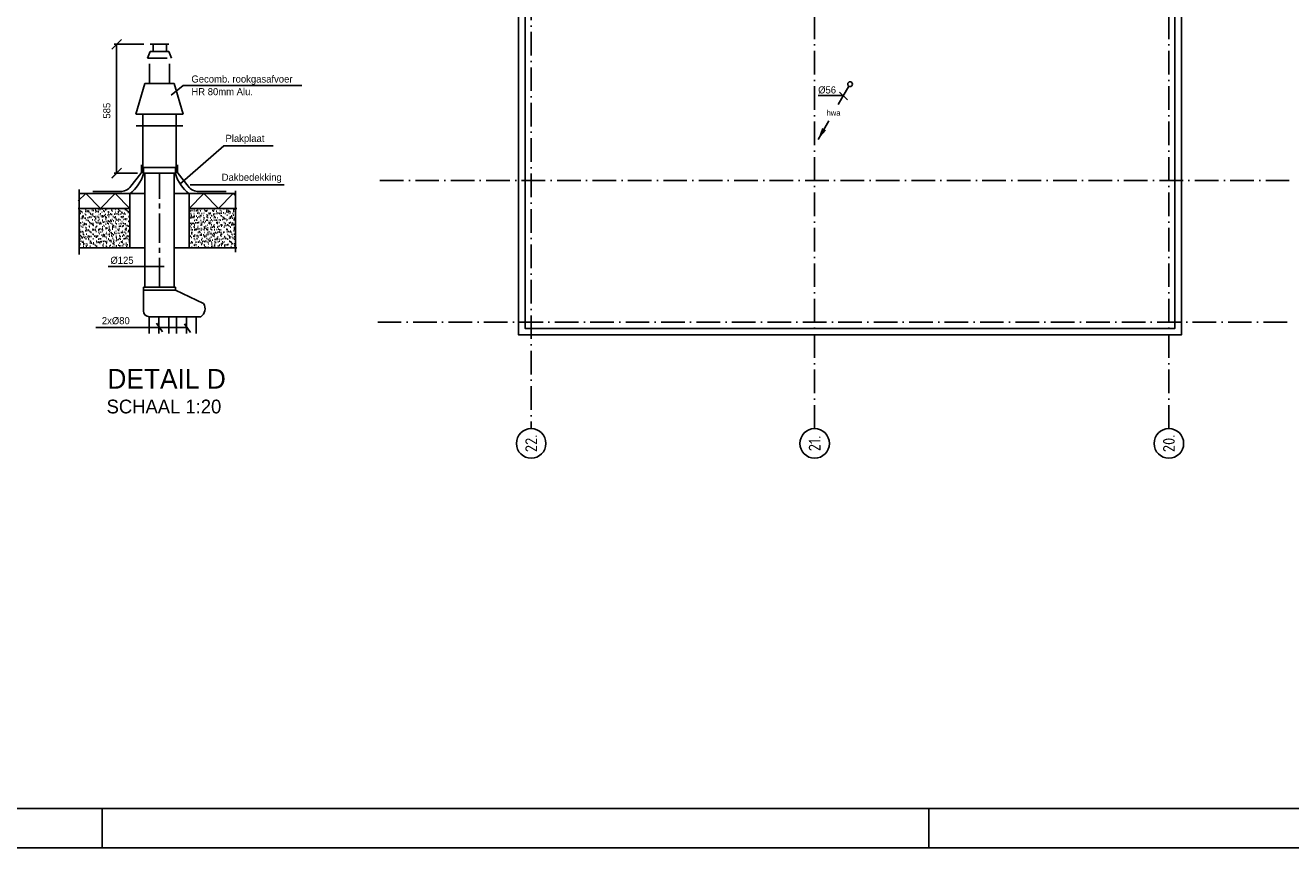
# Model space of a CAD drawing. Header units: millimetres. Extents: x -3157 to 118900, y 0 to 413637.
# Tile 9 of 25: x 53946 to 86091, y 0 to 20897. Entities that reach past the tile are written whole.
import ezdxf
from ezdxf.enums import TextEntityAlignment as Align

# ---------------------------------------------------------------- set-up
doc = ezdxf.new("R2010")
doc.units = ezdxf.units.MM
doc.header["$LTSCALE"] = 100
for name, pattern in [('2322108', [7, 5, -2]), ('CENTER2', [11.25, 7.5, -1.25, 1.25, -1.25]), ('DASHDOT', [9, 6, -1.5, 0, -1.5])]:
    doc.linetypes.add(name, pattern=pattern)
doc.layers.get('0').update_dxf_attribs({"linetype": 'CONTINUOUS'})
for name, color, linetype in [('00KAD025', 2, 'CONTINUOUS'), ('00KAD070', 5, 'CONTINUOUS'), ('AL$7----_STRAMIEN', 1, 'DASHDOT'), ('AL27----_DAKEN', 7, 'CONTINUOUS'), ('WL521---', 4, 'CONTINUOUS'), ('WL570---', 3, 'CONTINUOUS'), ('WL570---_HARTLIJN', 1, 'CONTINUOUS'), ('WL570---_RETOUR', 3, 'CONTINUOUS'), ('WL570---_TOEVOER', 3, 'CONTINUOUS'), ('WM570---', 1, 'CONTINUOUS')]:
    doc.layers.add(name, color=color, linetype=linetype)
doc.styles.add('BURO-018', font='BUROFONT.shx', dxfattribs={"height": 180})
doc.styles.add('BURO-035', font='BUROFONT.shx', dxfattribs={"height": 350})
doc.styles.add('BURO-050', font='BUROFONT.shx', dxfattribs={"height": 500})
doc.styles.get("Standard").update_dxf_attribs({"font": 'ISOCP'})

# ---------------------------------------------------------------- blocks, each defined once
blk = doc.blocks.new('1011')
at = {"layer": 'AL$7----_STRAMIEN', "color": 7, "linetype": 'Continuous'}
blk.add_circle((-750, 0), 750, dxfattribs=at)
at = {"layer": 'AL$7----_STRAMIEN', "color": 3, "linetype": 'Continuous'}
blk.add_attdef('STR-NAAM', text='', height=600, rotation=360, dxfattribs=at).set_placement((-750, 0), align=Align.MIDDLE)
blk = doc.blocks.new('LDV2')
at = {"color": 0, "linetype": 'Continuous'}
for p, q in [((-0.25, -0.43), (-2.5, -4.33)), ((-4.5, -7.79), (-6.75, -11.69))]:
    blk.add_line(p, q, dxfattribs=at)
blk.add_lwpolyline([(-6.75, -11.69, 0, 1, 0), (-5.5, -9.53, 1, 1, 0)], format="xyseb", dxfattribs=at)
blk.add_circle((0, 0), 0.5, dxfattribs=at)
at = {"color": 0, "linetype": 'Continuous', "style": 'BURO-018'}
blk.add_attdef('LD_TEXT1', text='', height=1.8, dxfattribs=at).set_placement((-3.5, -6.06), align=Align.MIDDLE)
blk = doc.blocks.new('_OBLIQUE')
at = {"color": 0, "linetype": 'ByBlock'}
blk.add_line((-0.5, -0.5), (0.5, 0.5), dxfattribs=at)
blk = doc.blocks.new('LU-1D-K-64')
at = {"color": 0, "linetype": 'Continuous'}
for p, q in [((-0.5, 50), (0.5, 50)), ((-0.5, -50), (0.5, -50))]:
    blk.add_line(p, q, dxfattribs=at)
at = {"layer": 'WL570---_HARTLIJN', "linetype": 'CENTER2'}
blk.add_line((-0.5, 0), (0.5, 0), dxfattribs=at)

msp = doc.modelspace()

# ---------------------------------------------------------------- hatches: boundary and pattern name
at = {"layer": 'WM570---'}
h = msp.add_hatch(dxfattribs=at)
h.set_pattern_fill('AR-SAND', color=8, scale=2.5, style=0)
h.set_pattern_definition([(37.5, (0, -13826.51), (-4.00008, 122.35331), [0, -96.52, 0, -107.95, 0, -103.1875]), (7.5, (0, -13826.5), (112.38082, 179.20628), [0, -52.07, 0, -86.995, 0, -33.3375]), (327.5, (-78.1, -13826.51), (197.7481, 0.3593), [0, -31.75, 0, -114.3, 0, -149.225]), (317.5, (-78.1, -13826.5), (190.8891, 55.73233), [0, -15.875, 0, -74.93, 0, -85.725])])
h.paths.add_polyline_path([(56600.8, 16245.8), (55311.4, 16245.8), (55311.4, 15245.8), (56600.8, 15245.8)])
h.paths.add_polyline_path([(58109, 15245.8), (59287.4, 15245.8), (59287.4, 16245.8), (58109, 16245.8)])

# ---------------------------------------------------------------- linework, layer by layer
at = {"color": 0, "linetype": 'Continuous'}
for p, q in [((56979.9, 14241), (56979.9, 17139.3)), ((57729.9, 14241), (57729.9, 17139.3))]:
    msp.add_line(p, q, dxfattribs=at)
at = {"layer": '00KAD025', "linetype": 'Continuous'}
for p, q in [((55900, 0), (55900, 1000)), ((76900, 0), (76900, 1000)), ((-3136, 0), (118900, 0))]:
    msp.add_line(p, q, dxfattribs=at)
at = {"layer": '00KAD070', "linetype": 'Continuous'}
msp.add_line((-2136, 1000), (117900, 1000), dxfattribs=at)
at = {"layer": 'AL$7----_STRAMIEN', "color": 1}
for p, q in [((73997.3, 10647.8), (73997.3, 40836.5)), ((86056.4, 16951.6), (62897.3, 16951.6))]:
    msp.add_line(p, q, dxfattribs=at)
for points in [[(66797.3, 81034.8), (66797.3, 10647.8)], [(82997.3, 10647.8), (82997.3, 81034.8)], [(62897.3, 13351.6), (86056.4, 13351.6)]]:
    msp.add_lwpolyline(points, dxfattribs=at)
at = {"layer": 'AL27----_DAKEN', "color": 8}
for points in [[(16077.3, 13031.6), (32916.9, 13031.6), (32914.6, 45431.8), (66477.3, 45431.8), (66477.3, 13031.6), (83316.9, 13031.6), (83316.9, 62271.3), (16077.3, 62271.3)], [(16242.3, 13196.6), (32751.9, 13196.6), (32749.6, 45596.8), (66642.3, 45596.8), (66642.3, 13196.6), (83151.9, 13196.6), (83151.9, 62106.3), (16242.3, 62106.3)]]:
    msp.add_lwpolyline(points, close=True, dxfattribs=at)
at = {"layer": 'WL570---'}
for p, q in [((56979.9, 19420.1), (56756.8, 18639.3)), ((57729.9, 19420.1), (57952.9, 18639.3)), ((56756.8, 18639.3), (57952.9, 18639.3)), ((56929.9, 18639.3), (57779.9, 18639.3)), ((56929.9, 17139.3), (56929.9, 18639.3)), ((57779.9, 18639.3), (57779.9, 17139.3)), ((57779.9, 17139.3), (56929.9, 17139.3))]:
    msp.add_line(p, q, dxfattribs=at)
at = {"layer": 'WL570---', "color": 8}
for p, q in [((55302.9, 16620.8), (56600.8, 16620.8)), ((57729.9, 16620.8), (59270.8, 16620.8))]:
    msp.add_line(p, q, dxfattribs=at)
at = {"layer": 'WL570---_HARTLIJN', "linetype": 'CENTER2'}
msp.add_line((57354.9, 14241), (57354.9, 17139.3), dxfattribs=at)
at = {"layer": 'WL570---_RETOUR', "color": 1}
for p, q in [((56951.8, 17285.2), (57758.4, 17285.2)), ((56951.8, 17120.8), (56951.8, 17285.2)), ((57758.4, 17120.8), (57758.4, 17285.2))]:
    msp.add_line(p, q, dxfattribs=at)
at = {"layer": 'WL570---_RETOUR', "color": 8}
for p, q in [((55311.4, 15077), (55311.4, 16724.3)), ((59287.4, 16687.1), (59287.4, 15132.9)), ((56600.8, 16245.8), (55290.7, 16245.8)), ((59318, 16245.8), (58104.8, 16245.8)), ((56968.8, 15245.8), (55302.9, 15245.8)), ((59318, 15245.8), (57732.4, 15245.8))]:
    msp.add_line(p, q, dxfattribs=at)
at = {"layer": 'WL570---_RETOUR'}
for p, q in [((56204.8, 16620.8), (56979.9, 16620.8)), ((57729.9, 16620.8), (58477.3, 16620.8))]:
    msp.add_line(p, q, dxfattribs=at)
for centre, start, end in [((55989, 17419), 307.37636, 342.95194), ((58720.8, 17419), 197.04806, 232.62364)]:
    msp.add_arc(centre, 1006.7, start, end, dxfattribs=at)
at = {"layer": 'WL570---_TOEVOER', "color": 3, "linetype": '2322108'}
for p, q in [((57116.6, 20414.3), (57593.1, 20414.3)), ((57053.9, 20060.3), (57671.5, 20060.3)), ((57099.2, 19420.1), (57099.2, 20060.3)), ((57121.8, 20235.5), (57588, 20235.5)), ((57610.5, 19420.1), (57610.5, 20060.3))]:
    msp.add_line(p, q, dxfattribs=at)
at = {"layer": 'WL570---_TOEVOER'}
for p, q in [((57053.9, 20060.3), (57121.8, 20235.5)), ((57655.8, 20060.3), (57588, 20235.5)), ((56929.9, 17139.3), (57779.9, 17139.3))]:
    msp.add_line(p, q, dxfattribs=at)
at = {"layer": 'WL570---_TOEVOER', "color": 3, "linetype": 'Continuous'}
for p, q in [((56979.9, 19420.1), (57729.9, 19420.1)), ((56946.9, 14241), (57762.8, 14241)), ((56946.9, 14241), (56946.9, 14166)), ((56946.9, 14166), (57762.8, 14166)), ((56946.9, 14166), (56946.9, 13641)), ((57762.8, 14241), (57762.8, 14166)), ((58473.6, 13828.2), (57762.8, 14166)), ((57096.9, 13491), (58400.8, 13491))]:
    msp.add_line(p, q, dxfattribs=at)
at = {"layer": 'WL570---_TOEVOER', "color": 6}
for p, q in [((56878.2, 17132.8), (56627.9, 16807.7)), ((56898.9, 17352.7), (56898.9, 17193.8)), ((57810.8, 17352.7), (57810.8, 17193.8)), ((57831.6, 17132.8), (58081.8, 16807.7)), ((56350.6, 16671.2), (55660, 16671.2)), ((58359.2, 16671.2), (59049.8, 16671.2))]:
    msp.add_line(p, q, dxfattribs=at)
at = {"layer": 'WL570---_TOEVOER', "color": 8}
for p, q in [((55292.4, 16433.3), (55479.9, 16620.8)), ((55479.9, 16620.8), (55854.9, 16245.8)), ((55854.9, 16245.8), (56229.9, 16620.8)), ((56229.9, 16620.8), (56604.9, 16245.8)), ((58104.9, 16245.8), (58479.9, 16620.8)), ((58479.9, 16620.8), (58854.9, 16245.8)), ((58854.9, 16245.8), (59229.9, 16620.8)), ((59229.9, 16620.8), (59287.4, 16563.3))]:
    msp.add_line(p, q, dxfattribs=at)
at = {"layer": 'WL570---_TOEVOER', "color": 1}
for p, q in [((56046.9, 14766.3), (57473.8, 14766.3)), ((55739.9, 13215.6), (58058.8, 13215.6)), ((57279.9, 13325.5), (57432.3, 13104)), ((57991.5, 13314.3), (58143.9, 13092.8))]:
    msp.add_line(p, q, dxfattribs=at)
at = {"layer": 'WL570---_TOEVOER', "color": 6}
for centre, radius, start, end in [((56798.9, 17193.8), 100, 322.40379, 0), ((57910.8, 17193.8), 100, 180, 217.59621), ((56350.6, 17021.2), 350, 270, 322.40379), ((58359.2, 17021.2), 350, 217.59621, 270)]:
    msp.add_arc(centre, radius, start, end, dxfattribs=at)
at = {"layer": 'WL570---_TOEVOER', "color": 3, "linetype": 'Continuous'}
for centre, radius, start, end in [((58263.8, 13697.1), 247.4, 303.61798, 32.0148), ((57096.9, 13641), 150, 180, 270)]:
    msp.add_arc(centre, radius, start, end, dxfattribs=at)
at = {"layer": 'WM570---', "color": 1}
for p, q in [((56201.3, 20414.3), (56960.9, 20414.3)), ((56265.9, 17139.3), (56265.9, 20414.3)), ((57190.9, 20235.5), (57190.9, 20414.3)), ((57534.5, 20235.5), (57534.5, 20414.3)), ((57954.2, 19363.8), (60967.8, 19363.8)), ((56760.5, 18342.4), (57949.2, 18342.4)), ((56201.3, 17139.3), (56793, 17139.3))]:
    msp.add_line(p, q, dxfattribs=at)
at = {"layer": 'WM570---'}
for p, q in [((57954.2, 19363.8), (57653.8, 19118.4)), ((57873.6, 16864.5), (58992.4, 17833.7)), ((60238.8, 17833.7), (58992.4, 17833.7)), ((60518.4, 16844.8), (58131.7, 16844.8))]:
    msp.add_line(p, q, dxfattribs=at)
at = {"layer": 'WM570---', "linetype": 'Continuous'}
for p, q in [((74744.1, 19114.8), (74084.2, 19114.8)), ((74632.5, 19201.1), (74831.9, 19001.7))]:
    msp.add_line(p, q, dxfattribs=at)
at = {"layer": 'WM570---', "color": 8}
for p, q in [((56600.8, 15245.8), (56600.8, 16620.8)), ((58109, 15245.8), (58109, 16620.8))]:
    msp.add_line(p, q, dxfattribs=at)

# ---------------------------------------------------------------- block references
at = {"layer": 'AL$7----_STRAMIEN', "xscale": 0.5, "yscale": 0.5, "zscale": 0.5, "rotation": 90}
for p, values in [((66797.3, 10647.8), {'STR-NAAM': '22.'}), ((73997.3, 10647.8), {'STR-NAAM': '21.'}), ((82997.3, 10647.8), {'STR-NAAM': '20.'})]:
    msp.add_blockref('1011', p, dxfattribs=at).add_auto_attribs(values)
at = {"layer": 'WL521---', "color": 2}
ref = msp.add_blockref('LDV2', (74897.3, 19401.6), dxfattribs=dict(at, xscale=120, yscale=120, zscale=120))
ref.add_attrib('LD_TEXT1', 'hwa', dxfattribs={"layer": '0', "color": 1, "linetype": 'Continuous', "height": 144, "style": 'BURO-018'}).set_placement((74477.3, 18674.2), align=Align.MIDDLE)
at = {"layer": 'WL570---_TOEVOER', "color": 3, "linetype": '2322108', "extrusion": (0, 0, -1), "xscale": -443.6021502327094, "yscale": 5, "zscale": -5, "rotation": 270}
for p in [(-57339.6, 13286.1), (-58039.6, 13286.1)]:
    msp.add_blockref('LU-1D-K-64', p, dxfattribs=at)
at = {"layer": 'WM570---', "color": 1, "xscale": 250, "yscale": 250, "zscale": 250}
for p in [(56265.9, 20414.3), (56265.9, 17145.7), (56265.9, 17139.3)]:
    msp.add_blockref('_OBLIQUE', p, dxfattribs=at)

# ---------------------------------------------------------------- texts
at = {"layer": 'WL570---_RETOUR', "color": 4, "style": 'BURO-050'}
msp.add_text('DETAIL D', height=500, dxfattribs=at).set_placement((56030.4, 11664.7))
at = {"layer": 'WL570---_RETOUR', "color": 3, "style": 'BURO-035'}
msp.add_text('SCHAAL 1:20', height=350, dxfattribs=at).set_placement((56010.9, 11035.3))
at = {"layer": 'WM570---', "color": 1, "style": 'BURO-018'}
for s, p in [('Gecomb. rookgasafvoer', (58165.2, 19442.6)), ('HR 80mm Alu.', (58165.2, 19120.8)), ('Plakplaat', (59031.2, 17935)), ('Dakbedekking', (58935, 16946.1)), ('%%c125', (56107.5, 14835.6)), ('2x%%c80', (55889.9, 13301.5))]:
    msp.add_text(s, height=180, dxfattribs=at).set_placement(p)
at = {"layer": 'WM570---', "linetype": 'Continuous', "style": 'BURO-018'}
msp.add_text('%%c56', height=180, dxfattribs=at).set_placement((74541.5, 19164.8), align=Align.RIGHT)
at = {"layer": 'WM570---', "color": 1, "insert": (56017.6, 18726.8), "char_height": 180, "attachment_point": 5, "rotation": 90, "style": 'BURO-018'}
msp.add_mtext('585', dxfattribs=at)

doc.saveas('drawing.dxf')
